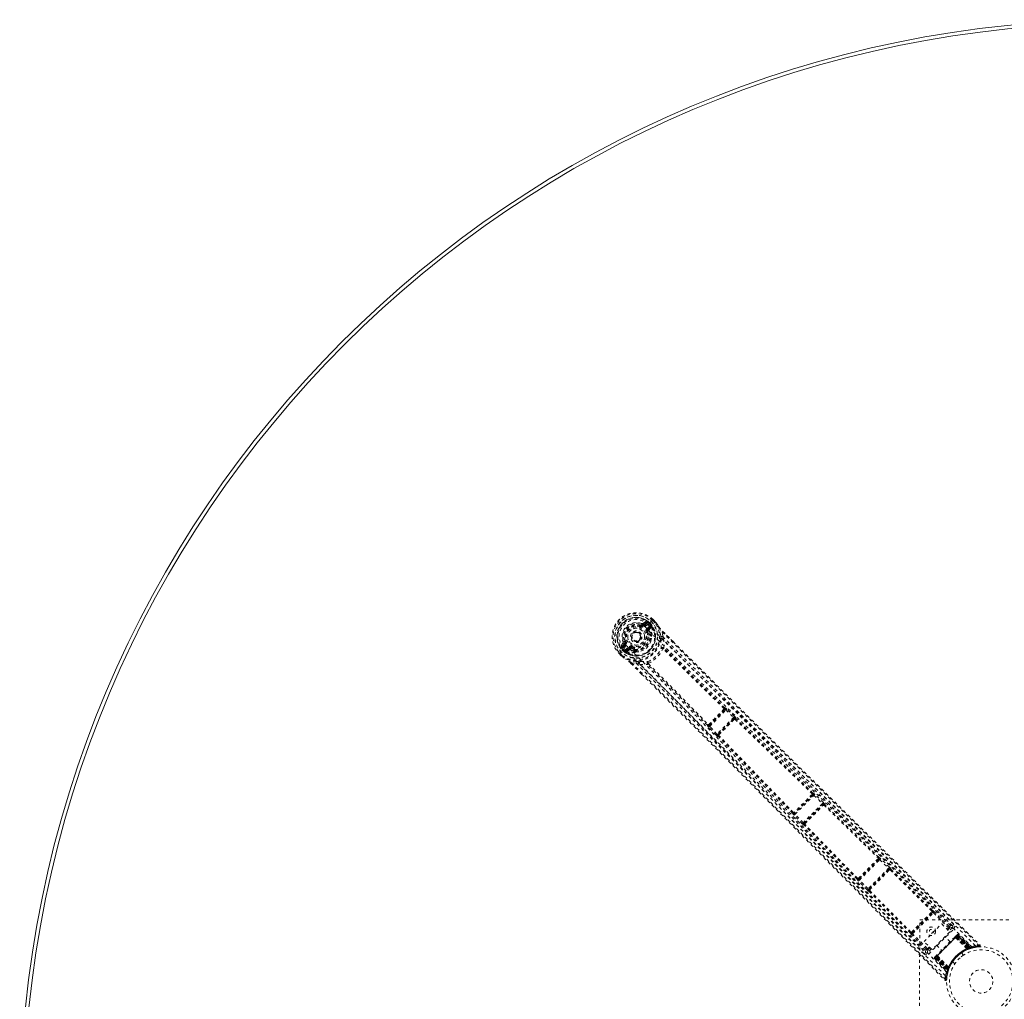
# Model space of a CAD drawing. Header units: inches. Extents: x 55.8 to 127.3, y 37.5 to 109.
# Tile 4 of 12: x 55.8 to 87.8, y 77.1 to 109. Entities that reach past the tile are written whole.
import ezdxf

# ---------------------------------------------------------------- set-up
doc = ezdxf.new("R2010")
doc.units = ezdxf.units.IN
doc.header["$MEASUREMENT"] = 0
doc.linetypes.add('SLD-Dashed', pattern=[0.075, 0.05, -0.025])
doc.linetypes.add('SLD-Solid', pattern=[0])

msp = doc.modelspace()

# ---------------------------------------------------------------- linework, layer by layer
at = {"color": 7, "linetype": 'SLD-Dashed', "lineweight": 0}
for p, q in [((75.929, 89.26), (75.938, 89.283)), ((76.104, 89.409), (76.003, 89.342)), ((76.011, 89.294), (76.108, 89.362)), ((76.011, 89.294), (76.026, 89.28)), ((76.108, 89.362), (76.026, 89.28)), ((76.129, 89.341), (76.047, 89.259)), ((76.276, 89.409), (76.171, 89.304)), ((76.203, 89.335), (76.207, 89.339)), ((76.257, 89.281), (76.203, 89.335)), ((76.257, 89.289), (76.207, 89.339)), ((76.228, 89.36), (76.279, 89.309)), ((76.279, 89.308), (76.257, 89.288)), ((76.257, 89.288), (76.267, 89.27)), ((76.257, 89.288), (76.273, 89.268)), ((76.267, 89.27), (76.257, 89.281)), ((76.278, 89.411), (76.276, 89.409)), ((76.294, 89.427), (76.278, 89.411)), ((76.279, 89.309), (76.279, 89.308)), ((76.332, 89.465), (76.294, 89.427)), ((76.396, 89.363), (76.314, 89.446)), ((76.334, 89.467), (76.332, 89.465)), ((76.417, 89.384), (76.334, 89.468)), ((76.334, 89.467), (76.417, 89.384)), ((76.42, 89.381), (76.417, 89.384)), ((75.891, 89.029), (75.898, 89.023)), ((75.898, 89.023), (75.908, 89.012)), ((76.133, 89.172), (76.225, 89.264)), ((76.162, 89.066), (76.135, 89.055)), ((76.154, 89.151), (76.246, 89.243)), ((76.172, 89.134), (76.154, 89.151)), ((76.246, 89.243), (76.172, 89.134)), ((76.213, 89.134), (76.28, 89.231)), ((76.249, 88.952), (76.228, 88.973)), ((76.268, 88.966), (76.248, 88.986)), ((76.28, 89.245), (76.279, 89.25)), ((76.28, 89.245), (76.28, 89.231)), ((76.28, 89.231), (76.28, 89.231)), ((76.28, 89.231), (76.28, 89.23)), ((76.649, 88.914), (76.636, 89.063)), ((76.656, 89.085), (76.986, 88.755)), ((75.358, 88.696), (75.29, 88.595)), ((75.337, 88.591), (75.405, 88.688)), ((75.42, 88.673), (75.337, 88.591)), ((75.441, 88.652), (75.358, 88.57)), ((75.417, 88.761), (75.362, 88.738)), ((75.405, 88.688), (75.42, 88.673)), ((75.417, 88.761), (75.439, 88.77)), ((76.283, 88.943), (76.287, 88.922)), ((76.686, 88.792), (76.649, 88.914)), ((75.235, 88.367), (75.232, 88.364)), ((75.232, 88.365), (75.316, 88.282)), ((75.232, 88.364), (75.316, 88.282)), ((75.273, 88.405), (75.235, 88.367)), ((75.254, 88.385), (75.336, 88.303)), ((75.289, 88.421), (75.273, 88.405)), ((75.291, 88.423), (75.289, 88.421)), ((75.396, 88.528), (75.291, 88.423)), ((75.391, 88.42), (75.34, 88.471)), ((75.364, 88.496), (75.36, 88.492)), ((75.36, 88.492), (75.411, 88.442)), ((75.419, 88.442), (75.364, 88.496)), ((75.392, 88.42), (75.391, 88.42)), ((75.411, 88.442), (75.392, 88.42)), ((75.412, 88.442), (75.429, 88.432)), ((75.429, 88.432), (75.419, 88.442)), ((75.436, 88.474), (75.527, 88.566)), ((75.45, 88.42), (75.454, 88.419)), ((75.469, 88.419), (75.454, 88.419)), ((75.457, 88.453), (75.548, 88.545)), ((75.566, 88.527), (75.457, 88.453)), ((75.469, 88.419), (75.566, 88.486)), ((75.566, 88.527), (75.548, 88.545)), ((75.645, 88.564), (75.634, 88.537)), ((75.734, 88.431), (75.713, 88.451)), ((75.727, 88.471), (75.748, 88.45)), ((75.778, 88.412), (75.757, 88.416)), ((76.665, 88.517), (76.665, 88.517)), ((76.69, 88.546), (76.69, 88.546)), ((75.316, 88.282), (75.319, 88.279)), ((75.615, 88.043), (75.963, 87.696)), ((75.637, 88.063), (75.786, 88.05)), ((75.786, 88.05), (75.908, 88.013)), ((76.154, 88.01), (76.154, 88.01)), ((76.183, 88.034), (76.183, 88.034)), ((78.673, 86.536), (78.165, 86.028)), ((78.177, 85.998), (78.704, 86.525)), ((78.672, 86.601), (78.668, 86.599)), ((78.669, 86.534), (78.673, 86.536)), ((78.704, 86.525), (78.953, 86.29)), ((78.734, 86.557), (78.713, 86.576)), ((78.984, 86.323), (78.734, 86.557)), ((78.953, 86.29), (78.412, 85.748)), ((78.439, 85.733), (78.969, 86.263)), ((78.969, 86.263), (78.963, 86.252)), ((79.025, 86.253), (79.031, 86.264)), ((78.103, 86.033), (78.101, 86.03)), ((78.145, 85.967), (78.126, 85.988)), ((78.379, 85.718), (78.145, 85.967)), ((78.165, 86.028), (78.167, 86.032)), ((78.412, 85.748), (78.177, 85.998)), ((78.449, 85.676), (78.438, 85.671)), ((78.45, 85.738), (78.439, 85.733)), ((81.535, 83.769), (80.935, 83.169)), ((80.95, 83.141), (81.563, 83.755)), ((81.534, 83.833), (81.532, 83.832)), ((81.532, 83.768), (81.535, 83.769)), ((81.563, 83.755), (81.838, 83.491)), ((81.594, 83.787), (81.573, 83.806)), ((81.869, 83.523), (81.594, 83.787)), ((81.838, 83.491), (81.213, 82.866)), ((81.239, 82.849), (81.855, 83.466)), ((81.855, 83.466), (81.853, 83.459)), ((81.87, 83.435), (81.869, 83.435)), ((81.916, 83.46), (81.918, 83.466)), ((80.872, 83.172), (80.871, 83.17)), ((80.917, 83.11), (80.898, 83.13)), ((81.181, 82.835), (80.917, 83.11)), ((80.935, 83.169), (80.936, 83.171)), ((81.213, 82.866), (80.95, 83.141)), ((81.246, 82.851), (81.239, 82.849)), ((81.239, 82.786), (81.245, 82.789)), ((81.27, 82.835), (81.27, 82.835)), ((83.676, 81.68), (83.027, 81.03)), ((83.042, 81.003), (83.703, 81.664)), ((83.675, 81.743), (83.673, 81.743)), ((83.673, 81.679), (83.676, 81.68)), ((83.703, 81.664), (83.988, 81.386)), ((83.734, 81.697), (83.714, 81.716)), ((84.02, 81.418), (83.734, 81.697)), ((83.988, 81.386), (83.321, 80.718)), ((83.347, 80.701), (84.005, 81.36)), ((84.005, 81.36), (84.003, 81.355)), ((84.021, 81.331), (84.021, 81.331)), ((84.042, 81.333), (85.396, 79.992)), ((84.066, 81.355), (84.068, 81.36)), ((85.42, 80.015), (84.066, 81.355)), ((82.964, 81.033), (82.963, 81.031)), ((83.01, 80.971), (82.991, 80.992)), ((83.289, 80.686), (83.01, 80.971)), ((83.027, 81.03), (83.028, 81.032)), ((83.321, 80.718), (83.042, 81.003)), ((83.346, 80.638), (83.351, 80.64)), ((83.351, 80.703), (83.347, 80.701)), ((84.693, 79.287), (83.351, 80.64)), ((84.715, 79.311), (83.374, 80.664)), ((83.376, 80.685), (83.376, 80.685)), ((85.421, 80.015), (85.42, 80.015)), ((84.756, 79.285), (85.422, 79.952)), ((84.771, 79.259), (85.449, 79.937)), ((84.996, 75.713), (85.001, 79.713)), ((85.001, 79.713), (89.001, 79.708)), ((85.421, 79.952), (85.422, 79.952)), ((85.449, 79.937), (85.927, 79.463)), ((85.959, 79.494), (85.48, 79.968)), ((85.141, 79.005), (85.715, 79.58)), ((85.296, 78.6), (86.107, 79.413)), ((85.715, 79.58), (85.978, 79.317)), ((85.89, 79.405), (85.927, 79.441)), ((85.911, 79.384), (85.948, 79.42)), ((85.959, 79.494), (85.927, 79.463)), ((86.065, 79.455), (85.952, 79.343)), ((86.063, 79.521), (86.062, 79.522)), ((86.069, 79.513), (86.063, 79.521)), ((84.693, 79.287), (84.692, 79.286)), ((85.214, 78.749), (84.739, 79.227)), ((84.756, 79.285), (84.756, 79.286)), ((85.246, 78.78), (84.771, 79.259)), ((85.978, 79.317), (85.404, 78.742)), ((85.511, 78.48), (86.228, 79.197)), ((86.219, 79.188), (85.521, 78.489)), ((85.534, 78.502), (86.206, 79.175)), ((85.987, 78.997), (85.823, 79.161)), ((86.192, 79.202), (86.154, 79.164)), ((86.166, 79.135), (86.164, 79.133)), ((86.536, 78.767), (86.164, 79.133)), ((86.166, 79.135), (86.54, 78.768)), ((86.234, 79.203), (86.186, 79.155)), ((86.186, 79.154), (86.186, 79.155)), ((86.186, 79.155), (86.59, 78.779)), ((86.589, 78.778), (86.186, 79.154)), ((86.206, 79.175), (86.59, 78.792)), ((86.206, 79.175), (86.206, 79.175)), ((86.213, 79.223), (86.213, 79.223)), ((86.217, 79.226), (86.214, 79.224)), ((86.219, 79.188), (86.609, 78.799)), ((86.228, 79.197), (86.621, 78.803)), ((86.623, 78.804), (86.229, 79.198)), ((86.666, 78.8), (86.231, 79.205)), ((86.234, 79.203), (86.663, 78.802)), ((86.256, 79.225), (86.247, 79.216)), ((86.247, 79.216), (86.684, 78.808)), ((86.256, 79.225), (86.7, 78.812)), ((85.404, 78.742), (85.141, 79.005)), ((85.378, 78.768), (85.253, 78.643)), ((85.267, 78.781), (85.316, 78.83)), ((85.288, 78.76), (85.337, 78.809)), ((85.547, 78.885), (85.712, 78.721)), ((86.536, 78.767), (86.54, 78.768)), ((86.553, 78.746), (86.557, 78.748)), ((86.59, 78.779), (86.589, 78.778)), ((86.59, 78.779), (86.663, 78.802)), ((86.599, 78.764), (86.6, 78.765)), ((86.609, 78.799), (86.619, 78.772)), ((86.619, 78.772), (86.621, 78.772)), ((86.621, 78.803), (86.631, 78.776)), ((86.621, 78.772), (86.692, 78.795)), ((86.623, 78.804), (86.633, 78.777)), ((86.684, 78.808), (86.7, 78.812)), ((86.705, 78.8), (86.72, 78.804)), ((86.712, 78.801), (86.727, 78.805)), ((85.187, 78.646), (85.188, 78.645)), ((85.188, 78.645), (85.195, 78.638)), ((85.493, 78.461), (85.483, 78.452)), ((85.483, 78.452), (85.897, 78.008)), ((85.493, 78.461), (85.901, 78.024)), ((85.502, 78.508), (85.521, 78.489)), ((85.505, 78.478), (85.909, 78.043)), ((85.553, 78.521), (85.506, 78.474)), ((85.506, 78.474), (85.907, 78.045)), ((85.545, 78.554), (85.507, 78.516)), ((85.906, 78.087), (85.511, 78.48)), ((85.511, 78.479), (85.905, 78.085)), ((85.521, 78.489), (85.91, 78.099)), ((85.917, 78.118), (85.534, 78.502)), ((85.553, 78.521), (85.554, 78.522)), ((85.93, 78.118), (85.553, 78.521)), ((85.554, 78.522), (85.93, 78.119)), ((85.575, 78.544), (85.574, 78.542)), ((85.94, 78.168), (85.574, 78.542)), ((85.575, 78.544), (85.941, 78.172)), ((86.425, 78.566), (86.357, 78.634)), ((86.364, 78.64), (86.38, 78.651)), ((85.932, 78.076), (85.905, 78.085)), ((85.933, 78.077), (85.906, 78.087)), ((85.907, 78.045), (85.93, 78.118)), ((85.914, 78.016), (85.936, 78.088)), ((85.93, 78.119), (85.93, 78.118)), ((85.936, 78.088), (85.937, 78.089)), ((85.938, 78.092), (85.937, 78.089)), ((85.94, 78.168), (85.941, 78.172)), ((85.944, 78.108), (85.944, 78.11)), ((85.961, 78.151), (85.963, 78.155)), ((86.074, 78.351), (86.143, 78.283)), ((85.821, 77.746), (85.843, 77.767)), ((85.873, 77.766), (85.887, 77.895)), ((85.889, 77.906), (85.917, 78.023)), ((85.897, 78.008), (85.901, 78.024)), ((85.904, 77.981), (85.908, 77.996))]:
    msp.add_line(p, q, dxfattribs=at)
at = {"color": 7, "linetype": 'SLD-Dashed', "lineweight": 0, "flags": 128}
for points in [[(75.462, 88.628), (75.41, 88.688), (75.373, 88.759), (75.351, 88.837), (75.347, 88.918), (75.358, 89), (75.386, 89.079), (75.427, 89.153), (75.481, 89.218), (75.546, 89.272), (75.619, 89.314), (75.698, 89.341), (75.78, 89.353), (75.862, 89.348), (75.94, 89.327), (76.011, 89.289), (76.071, 89.238)], [(76.047, 89.259), (76.043, 89.263), (76.039, 89.267), (76.035, 89.27), (76.032, 89.273), (76.029, 89.276), (76.027, 89.278), (76.026, 89.279), (76.026, 89.28)], [(76.129, 89.341), (76.125, 89.345), (76.121, 89.349), (76.118, 89.353), (76.114, 89.356), (76.112, 89.358), (76.11, 89.36), (76.109, 89.362), (76.108, 89.362)], [(76.147, 89.384), (76.142, 89.361), (76.129, 89.341)], [(86.812, 78.87), (85.329, 80.35), (83.839, 81.822), (82.343, 83.286), (80.841, 84.74), (79.896, 85.651), (78.953, 86.56), (78.015, 87.469), (77.086, 88.383), (76.171, 89.303)], [(76.207, 89.339), (76.209, 89.342), (76.214, 89.346), (76.22, 89.353), (76.228, 89.36)], [(76.225, 89.264), (76.239, 89.275), (76.257, 89.281)], [(76.257, 89.288), (76.257, 89.288), (76.257, 89.288)], [(76.314, 89.446), (76.318, 89.451), (76.323, 89.455), (76.326, 89.459), (76.33, 89.462), (76.332, 89.465), (76.334, 89.467), (76.335, 89.468), (76.334, 89.467)], [(76.417, 89.384), (76.417, 89.384), (76.416, 89.384), (76.414, 89.382), (76.412, 89.379), (76.408, 89.376), (76.404, 89.372), (76.4, 89.368), (76.396, 89.363)], [(76.42, 89.381), (76.419, 89.381), (76.417, 89.379), (76.415, 89.378), (76.412, 89.375), (76.408, 89.373), (76.404, 89.37), (76.4, 89.367), (76.396, 89.363)], [(76.417, 89.384), (76.474, 89.309), (76.515, 89.245)], [(76.522, 89.236), (76.479, 89.303), (76.42, 89.381)], [(75.918, 89.233), (75.92, 89.238), (75.922, 89.243), (75.924, 89.248), (75.926, 89.252), (75.927, 89.255), (75.928, 89.258), (75.929, 89.26), (75.929, 89.26)], [(76.071, 89.238), (77.109, 88.192), (78.166, 87.157), (79.233, 86.127), (80.305, 85.097), (81.377, 84.065), (82.715, 82.768), (84.048, 81.463), (85.374, 80.151), (86.695, 78.832)], [(76.107, 89.043), (76.113, 89.045), (76.118, 89.048), (76.122, 89.049), (76.127, 89.051), (76.13, 89.053), (76.133, 89.054), (76.134, 89.054), (76.135, 89.055)], [(76.133, 89.172), (76.137, 89.168), (76.141, 89.164), (76.145, 89.161), (76.148, 89.158), (76.151, 89.155), (76.153, 89.153), (76.154, 89.152), (76.154, 89.151)], [(76.198, 88.962), (76.185, 89.01), (76.162, 89.066)], [(76.21, 89.098), (76.207, 89.12), (76.213, 89.134)], [(76.248, 88.986), (76.234, 89.039), (76.21, 89.098)], [(76.246, 89.243), (76.245, 89.243), (76.244, 89.244), (76.242, 89.246), (76.239, 89.249), (76.236, 89.252), (76.232, 89.256), (76.229, 89.26), (76.225, 89.264)], [(76.522, 89.236), (76.519, 89.241), (76.515, 89.245)], [(76.591, 88.912), (76.575, 89.071), (76.522, 89.236)], [(76.636, 89.063), (76.641, 89.068), (76.645, 89.072), (76.649, 89.076), (76.652, 89.079), (76.654, 89.082), (76.656, 89.084), (76.656, 89.085), (76.656, 89.085)], [(76.636, 89.063), (77.235, 88.461), (77.864, 87.832), (78.522, 87.176), (79.207, 86.495), (79.769, 85.938), (80.217, 85.494), (80.696, 85.021), (81.206, 84.517), (81.346, 84.379), (81.488, 84.239), (81.632, 84.096), (81.778, 83.953), (81.862, 83.87), (82.039, 83.695), (82.233, 83.504), (82.542, 83.2), (82.885, 82.861), (83.262, 82.49), (83.674, 82.084), (83.95, 81.813), (84.239, 81.527), (84.558, 81.214), (84.874, 80.903), (85.17, 80.611), (85.519, 80.267), (85.836, 79.955), (86.121, 79.674), (86.374, 79.425), (86.595, 79.207), (86.784, 79.021), (86.941, 78.866)], [(76.984, 88.753), (76.854, 88.883), (76.655, 89.083)], [(75.441, 88.652), (75.437, 88.656), (75.433, 88.66), (75.429, 88.664), (75.426, 88.667), (75.423, 88.669), (75.421, 88.671), (75.42, 88.673), (75.42, 88.673)], [(75.467, 88.781), (75.461, 88.779), (75.456, 88.777), (75.452, 88.775), (75.447, 88.773), (75.444, 88.772), (75.441, 88.771), (75.44, 88.77), (75.439, 88.77)], [(76.26, 88.767), (76.277, 88.824), (76.287, 88.922)], [(76.586, 88.761), (76.585, 88.77), (76.586, 88.783)], [(86.107, 79.562), (85.659, 80.003), (85.188, 80.467), (84.996, 80.656), (84.848, 80.801), (84.712, 80.936), (84.553, 81.092), (84.369, 81.274), (84.161, 81.478), (83.931, 81.705), (83.682, 81.95), (83.45, 82.178), (83.236, 82.389), (83.041, 82.581), (82.635, 82.981), (82.167, 83.442), (81.699, 83.903), (81.259, 84.337), (80.774, 84.815), (79.955, 85.624), (79.128, 86.443), (78.289, 87.276), (77.466, 88.096), (76.649, 88.914)], [(86.065, 79.519), (83.715, 81.833), (81.366, 84.147), (79.021, 86.465), (76.686, 88.792)], [(76.69, 88.546), (76.696, 88.67), (76.686, 88.792)], [(76.986, 88.755), (79.22, 86.524), (81.797, 83.976), (84.379, 81.431), (86.962, 78.888)], [(75.232, 88.364), (75.232, 88.364), (75.233, 88.365), (75.235, 88.367), (75.237, 88.369), (75.241, 88.372), (75.245, 88.376), (75.249, 88.381), (75.254, 88.385)], [(75.358, 88.57), (75.339, 88.556), (75.316, 88.552)], [(75.337, 88.591), (75.338, 88.59), (75.339, 88.589), (75.341, 88.587), (75.344, 88.584), (75.347, 88.581), (75.35, 88.578), (75.354, 88.574), (75.358, 88.57)], [(85.839, 77.896), (84.358, 79.378), (82.884, 80.867), (81.419, 82.362), (79.963, 83.862), (79.052, 84.806), (78.143, 85.748), (77.232, 86.685), (76.318, 87.614), (75.396, 88.528)], [(75.412, 88.442), (75.411, 88.442), (75.411, 88.442)], [(75.419, 88.442), (75.425, 88.459), (75.436, 88.474)], [(75.436, 88.474), (75.44, 88.47), (75.444, 88.466), (75.447, 88.463), (75.45, 88.46), (75.453, 88.457), (75.455, 88.455), (75.456, 88.454), (75.457, 88.453)], [(85.877, 78.013), (84.557, 79.333), (83.244, 80.658), (81.938, 81.989), (80.64, 83.326), (79.606, 84.398), (78.575, 85.469), (77.544, 86.535), (76.508, 87.591), (75.462, 88.628)], [(75.527, 88.566), (75.531, 88.562), (75.535, 88.558), (75.539, 88.554), (75.542, 88.551), (75.544, 88.548), (75.546, 88.546), (75.548, 88.545), (75.548, 88.545)], [(75.601, 88.489), (75.58, 88.492), (75.566, 88.486)], [(75.713, 88.451), (75.661, 88.465), (75.601, 88.489)], [(75.656, 88.592), (75.654, 88.587), (75.652, 88.581), (75.65, 88.577), (75.648, 88.573), (75.647, 88.569), (75.646, 88.567), (75.645, 88.565), (75.645, 88.564)], [(75.778, 88.412), (75.876, 88.422), (75.933, 88.439)], [(76.69, 88.546), (76.681, 88.552), (76.672, 88.555), (76.663, 88.555), (76.655, 88.552), (76.65, 88.545), (76.647, 88.537), (76.647, 88.527), (76.651, 88.517)], [(76.665, 88.517), (76.664, 88.518), (76.662, 88.519), (76.658, 88.519), (76.651, 88.517)], [(78.64, 86.576), (77.647, 87.544), (76.665, 88.517)], [(78.668, 86.599), (77.675, 87.566), (76.694, 88.538)], [(75.336, 88.303), (75.332, 88.299), (75.328, 88.294), (75.324, 88.29), (75.32, 88.287), (75.318, 88.284), (75.316, 88.283), (75.315, 88.282), (75.316, 88.282)], [(75.316, 88.282), (75.391, 88.225), (75.455, 88.184)], [(75.319, 88.279), (75.319, 88.28), (75.32, 88.282), (75.322, 88.284), (75.324, 88.287), (75.327, 88.291), (75.33, 88.295), (75.333, 88.299), (75.336, 88.303)], [(75.319, 88.279), (75.389, 88.226), (75.463, 88.177)], [(75.455, 88.184), (75.459, 88.18), (75.463, 88.177)], [(75.788, 88.108), (75.63, 88.124), (75.463, 88.177)], [(75.615, 88.043), (75.615, 88.043), (75.616, 88.043), (75.618, 88.045), (75.621, 88.047), (75.624, 88.05), (75.628, 88.054), (75.632, 88.058), (75.637, 88.063)], [(75.617, 88.044), (75.816, 87.846), (75.965, 87.698)], [(75.637, 88.063), (76.13, 87.574), (76.645, 87.06), (77.183, 86.522), (77.744, 85.959), (78.297, 85.404), (78.769, 84.929), (79.215, 84.479), (79.689, 84.001), (80.191, 83.493), (80.329, 83.354), (80.468, 83.213), (80.609, 83.07), (80.752, 82.926), (80.833, 82.844), (81.006, 82.669), (81.195, 82.478), (81.498, 82.171), (81.836, 81.828), (82.208, 81.45), (82.616, 81.037), (82.89, 80.759), (83.178, 80.468), (83.463, 80.179), (83.731, 79.907), (83.989, 79.646), (84.425, 79.204), (84.828, 78.796), (85.199, 78.42), (85.537, 78.077), (85.843, 77.767)], [(75.786, 88.05), (76.656, 87.183), (77.525, 86.312), (78.402, 85.429), (79.29, 84.534), (80.143, 83.671), (80.996, 82.807), (81.118, 82.684), (81.243, 82.558), (81.371, 82.428), (81.502, 82.295), (81.637, 82.158), (81.725, 82.069), (81.876, 81.916), (82.046, 81.743), (82.236, 81.551), (82.46, 81.324), (82.706, 81.074), (82.975, 80.802), (83.226, 80.547), (83.45, 80.321), (83.634, 80.134), (83.795, 79.971), (83.932, 79.832), (83.995, 79.768), (84.089, 79.672), (84.183, 79.577), (84.275, 79.484), (84.367, 79.391), (84.766, 78.987), (85.146, 78.601)], [(75.908, 88.013), (76.03, 88.003), (76.154, 88.01)], [(75.908, 88.013), (78.237, 85.681), (80.557, 83.338), (82.873, 80.991), (85.189, 78.643)], [(75.917, 88.114), (75.93, 88.114), (75.939, 88.114)], [(76.183, 88.049), (76.173, 88.052), (76.163, 88.052), (76.155, 88.05), (76.148, 88.044), (76.145, 88.037), (76.145, 88.028), (76.148, 88.019), (76.154, 88.01)], [(78.103, 86.033), (77.135, 87.025), (76.162, 88.005)], [(76.183, 88.049), (76.181, 88.041), (76.181, 88.037), (76.182, 88.036), (76.183, 88.034)], [(76.183, 88.034), (77.157, 87.053), (78.125, 86.061)], [(75.963, 87.696), (78.178, 85.481), (80.729, 82.906), (83.275, 80.327), (85.821, 77.746)], [(78.669, 86.534), (78.676, 86.543), (78.679, 86.552), (78.679, 86.562), (78.676, 86.57), (78.669, 86.576), (78.661, 86.579), (78.651, 86.579), (78.64, 86.576)], [(78.704, 86.525), (78.699, 86.528), (78.694, 86.531), (78.685, 86.536), (78.678, 86.538), (78.674, 86.537), (78.673, 86.536), (78.673, 86.536)], [(78.704, 86.525), (78.709, 86.53), (78.714, 86.536), (78.719, 86.541), (78.724, 86.546), (78.728, 86.55), (78.731, 86.553), (78.733, 86.556), (78.734, 86.557)], [(78.953, 86.29), (78.959, 86.296), (78.964, 86.302), (78.969, 86.307), (78.973, 86.312), (78.977, 86.316), (78.98, 86.319), (78.982, 86.321), (78.984, 86.323)], [(78.969, 86.263), (78.969, 86.268), (78.967, 86.274), (78.964, 86.278), (78.961, 86.282), (78.957, 86.286), (78.953, 86.29)], [(78.998, 86.23), (79, 86.239), (79, 86.247), (78.998, 86.254), (78.993, 86.259), (78.986, 86.262), (78.979, 86.261), (78.971, 86.258), (78.963, 86.252)], [(78.998, 86.23), (80.251, 85.022), (81.506, 83.81)], [(81.532, 83.832), (80.278, 85.044), (79.025, 86.253)], [(78.125, 86.061), (78.123, 86.051), (78.123, 86.041), (78.126, 86.032), (78.132, 86.025), (78.14, 86.022), (78.149, 86.022), (78.159, 86.026), (78.167, 86.032)], [(78.145, 85.967), (78.146, 85.968), (78.149, 85.971), (78.152, 85.974), (78.156, 85.978), (78.161, 85.982), (78.166, 85.987), (78.171, 85.992), (78.177, 85.998)], [(78.165, 86.028), (78.165, 86.028), (78.165, 86.028), (78.165, 86.028), (78.165, 86.026), (78.164, 86.023), (78.166, 86.016), (78.17, 86.007), (78.174, 86.002), (78.177, 85.998)], [(78.379, 85.718), (78.381, 85.719), (78.383, 85.721), (78.386, 85.724), (78.39, 85.728), (78.395, 85.733), (78.4, 85.738), (78.406, 85.743), (78.412, 85.748)], [(78.412, 85.748), (78.416, 85.744), (78.42, 85.741), (78.424, 85.737), (78.428, 85.735), (78.434, 85.732), (78.439, 85.733)], [(78.45, 85.738), (78.444, 85.731), (78.441, 85.723), (78.441, 85.715), (78.443, 85.709), (78.448, 85.704), (78.455, 85.701), (78.463, 85.701), (78.472, 85.704)], [(80.872, 83.172), (79.659, 84.425), (78.449, 85.676)], [(80.895, 83.198), (79.682, 84.451), (78.472, 85.703)], [(81.532, 83.768), (81.539, 83.776), (81.542, 83.786), (81.543, 83.795), (81.54, 83.803), (81.534, 83.809), (81.526, 83.812), (81.516, 83.812), (81.506, 83.81)], [(81.563, 83.755), (81.554, 83.762), (81.546, 83.767), (81.539, 83.769), (81.535, 83.769), (81.535, 83.769)], [(81.563, 83.755), (81.574, 83.766), (81.584, 83.776), (81.591, 83.784), (81.594, 83.787)], [(81.838, 83.491), (81.844, 83.497), (81.85, 83.503), (81.855, 83.508), (81.859, 83.513), (81.863, 83.517), (81.866, 83.52), (81.868, 83.522), (81.869, 83.523)], [(81.89, 83.437), (81.893, 83.446), (81.892, 83.455), (81.889, 83.462), (81.884, 83.467), (81.877, 83.469), (81.869, 83.468), (81.861, 83.465), (81.853, 83.459)], [(81.89, 83.437), (82.77, 82.58), (83.648, 81.72)], [(83.673, 81.743), (82.795, 82.603), (81.916, 83.46)], [(80.895, 83.198), (80.892, 83.188), (80.892, 83.178), (80.896, 83.17), (80.902, 83.164), (80.91, 83.161), (80.919, 83.161), (80.928, 83.165), (80.936, 83.171)], [(80.917, 83.11), (80.919, 83.111), (80.921, 83.113), (80.924, 83.116), (80.928, 83.12), (80.933, 83.125), (80.938, 83.13), (80.944, 83.135), (80.95, 83.141)], [(81.181, 82.835), (81.182, 82.836), (81.185, 82.838), (81.188, 82.841), (81.192, 82.845), (81.197, 82.849), (81.202, 82.854), (81.208, 82.86), (81.213, 82.866)], [(81.246, 82.851), (81.24, 82.844), (81.236, 82.835), (81.236, 82.827), (81.238, 82.82), (81.243, 82.815), (81.25, 82.812), (81.259, 82.812), (81.268, 82.814)], [(82.964, 81.033), (82.103, 81.91), (81.245, 82.789)], [(82.986, 81.057), (82.125, 81.935), (81.268, 82.814)], [(83.673, 81.679), (83.68, 81.687), (83.683, 81.696), (83.684, 81.705), (83.681, 81.713), (83.675, 81.719), (83.668, 81.722), (83.658, 81.722), (83.648, 81.72)], [(83.703, 81.664), (83.714, 81.676), (83.724, 81.686), (83.731, 81.693), (83.734, 81.697)], [(83.988, 81.386), (83.994, 81.392), (84, 81.398), (84.005, 81.403), (84.009, 81.408), (84.013, 81.412), (84.016, 81.415), (84.019, 81.417), (84.02, 81.418)], [(84.042, 81.333), (84.044, 81.342), (84.043, 81.351), (84.04, 81.358), (84.035, 81.363), (84.028, 81.365), (84.019, 81.365), (84.011, 81.361), (84.003, 81.355)], [(82.986, 81.057), (82.984, 81.047), (82.984, 81.038), (82.988, 81.03), (82.994, 81.025), (83.001, 81.022), (83.01, 81.022), (83.019, 81.026), (83.028, 81.032)], [(83.01, 80.971), (83.011, 80.973), (83.013, 80.975), (83.016, 80.978), (83.02, 80.982), (83.025, 80.986), (83.03, 80.991), (83.036, 80.997), (83.042, 81.003)], [(83.289, 80.686), (83.29, 80.687), (83.292, 80.689), (83.295, 80.693), (83.299, 80.696), (83.304, 80.701), (83.309, 80.706), (83.315, 80.712), (83.321, 80.718)], [(83.351, 80.703), (83.345, 80.695), (83.342, 80.687), (83.341, 80.678), (83.344, 80.671), (83.349, 80.666), (83.356, 80.662), (83.364, 80.662), (83.374, 80.664)], [(84.738, 79.313), (84.901, 79.476), (85.066, 79.641), (85.231, 79.807), (85.394, 79.97)], [(84.765, 79.297), (84.844, 79.375), (84.923, 79.455), (85.003, 79.535), (85.083, 79.615), (85.173, 79.705), (85.263, 79.795), (85.34, 79.872), (85.411, 79.943)], [(85.421, 79.952), (85.427, 79.96), (85.43, 79.969), (85.431, 79.978), (85.428, 79.985), (85.423, 79.991), (85.415, 79.994), (85.406, 79.995), (85.396, 79.992)], [(85.449, 79.937), (85.454, 79.942), (85.46, 79.948), (85.465, 79.953), (85.47, 79.958), (85.474, 79.962), (85.477, 79.965), (85.479, 79.967), (85.48, 79.968)], [(85.959, 79.431), (85.966, 79.44), (85.969, 79.449), (85.969, 79.458), (85.965, 79.465), (85.957, 79.47), (85.948, 79.471), (85.937, 79.468), (85.927, 79.463)], [(85.927, 79.441), (85.935, 79.434), (85.942, 79.427), (85.946, 79.422), (85.948, 79.42)], [(86.065, 79.519), (86.028, 79.523), (85.959, 79.494)], [(85.959, 79.431), (86.028, 79.459), (86.065, 79.455)], [(86.107, 79.413), (86.091, 79.429), (86.078, 79.442), (86.069, 79.452), (86.065, 79.455)], [(84.715, 79.311), (84.713, 79.301), (84.714, 79.292), (84.717, 79.285), (84.723, 79.279), (84.73, 79.277), (84.739, 79.277), (84.748, 79.28), (84.756, 79.286)], [(84.739, 79.227), (84.741, 79.228), (84.743, 79.231), (84.746, 79.234), (84.75, 79.238), (84.754, 79.242), (84.76, 79.247), (84.765, 79.253), (84.771, 79.259)], [(86.139, 79.148), (85.995, 79.005), (85.849, 78.859), (85.704, 78.713), (85.56, 78.569)], [(86.164, 79.133), (86.018, 78.987), (85.87, 78.838), (85.721, 78.69), (85.575, 78.544)], [(86.144, 79.154), (86.143, 79.153), (86.142, 79.152), (86.141, 79.151), (86.139, 79.149)], [(86.139, 79.149), (86.141, 79.15), (86.143, 79.15), (86.146, 79.149), (86.149, 79.147), (86.153, 79.145), (86.157, 79.142), (86.162, 79.139), (86.166, 79.135)], [(86.186, 79.154), (86.183, 79.152), (86.179, 79.148), (86.173, 79.142), (86.166, 79.135)], [(86.205, 79.215), (86.204, 79.214), (86.203, 79.213), (86.201, 79.211), (86.198, 79.208)], [(86.206, 79.175), (86.212, 79.18), (86.217, 79.186), (86.222, 79.191), (86.226, 79.195), (86.23, 79.199), (86.232, 79.201), (86.234, 79.202), (86.234, 79.203)], [(86.247, 79.216), (86.244, 79.213), (86.238, 79.207), (86.229, 79.198), (86.219, 79.188)], [(86.229, 79.197), (86.239, 79.208), (86.248, 79.217), (86.254, 79.223), (86.256, 79.225)], [(85.214, 78.749), (85.185, 78.68), (85.189, 78.647)], [(85.214, 78.749), (85.215, 78.75), (85.217, 78.752), (85.22, 78.755), (85.224, 78.759), (85.229, 78.764), (85.234, 78.769), (85.24, 78.774), (85.246, 78.78)], [(85.246, 78.78), (85.24, 78.77), (85.237, 78.76), (85.238, 78.75), (85.243, 78.743), (85.25, 78.739), (85.259, 78.738), (85.269, 78.742), (85.278, 78.748)], [(85.253, 78.643), (85.249, 78.679), (85.278, 78.748)], [(85.267, 78.781), (85.275, 78.773), (85.282, 78.766), (85.286, 78.761), (85.288, 78.76)], [(86.557, 78.748), (86.556, 78.748), (86.554, 78.748), (86.552, 78.75), (86.55, 78.752), (86.547, 78.756), (86.545, 78.759), (86.542, 78.764), (86.54, 78.768)], [(86.561, 78.748), (86.738, 78.807), (86.943, 78.836)], [(86.632, 78.779), (86.641, 78.78), (86.65, 78.782)], [(86.687, 78.794), (86.692, 78.798), (86.693, 78.804), (86.692, 78.812)], [(86.962, 78.888), (86.961, 78.888), (86.96, 78.886), (86.956, 78.881), (86.949, 78.875), (86.945, 78.871), (86.941, 78.866)], [(86.942, 78.839), (86.95, 78.842), (86.957, 78.846), (86.963, 78.851), (86.968, 78.858), (86.97, 78.865), (86.97, 78.872), (86.968, 78.88), (86.964, 78.886)], [(85.253, 78.643), (85.254, 78.642), (85.257, 78.639), (85.261, 78.635), (85.266, 78.63), (85.272, 78.623), (85.28, 78.616), (85.287, 78.608), (85.296, 78.6)], [(85.483, 78.452), (85.485, 78.454), (85.491, 78.46), (85.5, 78.469), (85.511, 78.479)], [(85.521, 78.489), (85.51, 78.479), (85.501, 78.47), (85.495, 78.464), (85.493, 78.461)], [(85.5, 78.51), (85.498, 78.507), (85.496, 78.505), (85.494, 78.503), (85.494, 78.503)], [(85.501, 78.481), (85.502, 78.479), (85.506, 78.474)], [(85.506, 78.474), (85.506, 78.474), (85.507, 78.476), (85.51, 78.478), (85.513, 78.482), (85.518, 78.486), (85.523, 78.491), (85.528, 78.496), (85.534, 78.502)], [(85.574, 78.542), (85.566, 78.535), (85.56, 78.529), (85.556, 78.524), (85.554, 78.522)], [(85.56, 78.569), (85.558, 78.567), (85.556, 78.565), (85.555, 78.564), (85.555, 78.564)], [(85.574, 78.542), (85.57, 78.546), (85.566, 78.55), (85.563, 78.555), (85.561, 78.558), (85.56, 78.562), (85.559, 78.565), (85.559, 78.567), (85.56, 78.569)], [(85.961, 78.151), (85.961, 78.152), (85.96, 78.154), (85.959, 78.156), (85.956, 78.158), (85.953, 78.161), (85.949, 78.163), (85.945, 78.166), (85.94, 78.168)], [(86.052, 78.32), (86.063, 78.34), (86.065, 78.341)], [(85.926, 78.058), (85.929, 78.068), (85.93, 78.076)]]:
    msp.add_lwpolyline(points, dxfattribs=at)
at = {"color": 7, "linetype": 'SLD-Solid', "lineweight": 15}
for radius in [35.75, 35.632]:
    msp.add_circle((91.501, 73.212), radius, dxfattribs=at)
at = {"color": 7, "linetype": 'SLD-Dashed', "lineweight": 0}
for centre, radius in [((75.787, 88.912), 0.7), ((75.787, 88.912), 0.69), ((75.787, 88.912), 0.623), ((75.787, 88.912), 0.32), ((75.787, 88.912), 0.275), ((75.787, 88.912), 0.188), ((75.787, 88.912), 0.156), ((75.787, 88.912), 0.142), ((75.787, 88.912), 0.139), ((75.787, 88.912), 0.138), ((85.376, 79.337), 0.141), ((85.376, 79.337), 0.0625), ((86.999, 77.71), 1.125), ((86.999, 77.71), 1.03), ((86.999, 77.71), 0.38)]:
    msp.add_circle(centre, radius, dxfattribs=at)
at = {"color": 7, "linetype": 'SLD-Solid', "lineweight": 15}
msp.add_arc((91.501, 73.212), 35.632, 0, 180, dxfattribs=at)
at = {"color": 7, "linetype": 'SLD-Dashed', "lineweight": 0}
for centre, radius, start, end in [((75.787, 88.912), 0.78, 45.3943, 224.6567), ((75.787, 88.912), 0.78, 45.0255, 224.6648), ((75.787, 88.912), 0.75, 45.3905, 224.6604), ((75.787, 88.912), 0.629, 45.4773, 224.5737), ((75.787, 88.912), 0.599, 45.4772, 224.5737), ((75.781, 88.919), 0.548, 44.6167, 225.4342), ((75.787, 88.912), 0.787, 233.5072, 36.5437), ((75.787, 88.912), 0.459, 67.7994, 202.2515), ((75.787, 88.912), 0.758, 233.5071, 36.5437), ((75.787, 88.912), 0.4, 67.7994, 202.2515), ((75.787, 88.912), 0.632, 231.2509, 38.8001), ((75.787, 88.912), 0.376, 67.7994, 202.2515), ((75.963, 89.343), 0.089, 247.7994, 315.0255), ((76.994, 88.884), 1.128, 156.2935, 159.3072), ((75.965, 89.349), 0.0714, 247.9047, 310.2625), ((75.978, 89.38), 0.0454, 247.4816, 303.7452), ((75.989, 89.315), 0.0301, 316.4808, 62.6451), ((76.279, 89.029), 0.295, 111.6646, 135.0814), ((76.088, 89.384), 0.0299, 313.0763, 57.1318), ((76.022, 89.22), 0.206, 52.6848, 66.6831), ((75.787, 88.912), 0.593, 45.4751, 52.6346), ((75.787, 88.912), 0.602, 231.4526, 34.4183), ((75.787, 88.912), 0.346, 67.7994, 202.2515), ((75.787, 88.912), 0.275, 0.0254, 180.0254), ((75.787, 88.912), 0.376, 247.7994, 22.2515), ((75.787, 88.912), 0.346, 247.7995, 22.2513), ((75.779, 88.92), 0.452, 263.3386, 6.7128), ((75.791, 88.908), 0.41, 262.595, 7.4562), ((75.963, 89.343), 0.119, 247.7989, 315.0255), ((76.217, 89.088), 0.119, 135.0254, 202.2522), ((76.217, 89.088), 0.089, 135.0255, 202.2515), ((76.222, 89.092), 0.0651, 139.9566, 203.6994), ((76.192, 89.073), 0.031, 55.0707, 193.2225), ((76.193, 89.112), 0.0299, 45.9598, 133.9238), ((76.228, 88.963), 0.0305, 50.7336, 182.3695), ((76.226, 88.932), 0.0406, 86.8081, 133.8117), ((76.271, 88.933), 0.0583, 113.3459, 136.8173), ((76.268, 89.221), 0.0305, 67.7398, 136.0064), ((76.292, 88.912), 0.0585, 113.4189, 136.824), ((76.181, 89.205), 0.108, 24.3821, 37.1081), ((75.858, 89.117), 0.437, 339.7379, 15.0685), ((76.24, 88.932), 0.044, 14.5734, 50.1904), ((75.823, 89.073), 0.489, 341.959, 20.6434), ((77.493, 89.961), 1.211, 216.1898, 226.3102), ((79.717, 91.217), 3.76, 211.798, 214.964), ((75.32, 88.721), 0.0455, 326.4042, 22.4696), ((75.384, 88.71), 0.0301, 207.37, 313.6062), ((75.351, 88.734), 0.0714, 319.7705, 22.1633), ((75.357, 88.736), 0.089, 315.0255, 22.2515), ((75.357, 88.736), 0.119, 315.0265, 22.2511), ((75.787, 88.912), 0.275, 180.0255, 0.0253), ((75.762, 88.937), 0.496, 271.0211, 359.0298), ((75.787, 88.912), 0.156, 290.1114, 335.1369), ((75.801, 88.898), 0.477, 285.9993, 344.0326), ((76.226, 88.93), 0.0322, 358.2452, 43.7655), ((76.263, 88.887), 0.0423, 55.7213, 97.5739), ((74.388, 88.935), 2.203, 356.0342, 359.4105), ((76.645, 88.748), 0.0608, 47.295, 166.9536), ((75.714, 88.608), 0.885, 354.8711, 10.0052), ((76.639, 88.077), 0.837, 89.2973, 93.3017), ((75.315, 88.611), 0.0299, 212.9148, 316.9802), ((75.479, 88.677), 0.206, 203.3664, 217.3677), ((75.787, 88.912), 0.593, 217.4163, 224.5759), ((74.785, 89.055), 0.805, 313.5201, 315.6298), ((75.659, 88.427), 0.281, 134.384, 158.9715), ((75.478, 88.491), 0.0768, 230.3627, 248.2504), ((75.478, 88.431), 0.0305, 134.0444, 202.3095), ((75.626, 88.879), 0.491, 249.4888, 287.9977), ((75.582, 88.84), 0.436, 254.9456, 290.3367), ((75.611, 88.482), 0.119, 67.799, 135.0257), ((75.611, 88.482), 0.089, 67.7994, 135.0255), ((75.587, 88.506), 0.0299, 136.0562, 224.1604), ((75.608, 88.477), 0.0651, 66.3524, 130.0943), ((75.627, 88.507), 0.031, 76.8366, 214.9732), ((75.836, 88.956), 0.466, 244.2498, 257.847), ((75.737, 88.471), 0.0305, 87.681, 219.3186), ((75.767, 88.428), 0.0583, 133.2241, 156.7148), ((75.767, 88.473), 0.0406, 136.2399, 183.2429), ((75.788, 88.408), 0.0585, 133.2202, 156.6389), ((75.768, 88.459), 0.044, 219.87, 255.5687), ((75.77, 88.474), 0.0322, 226.2721, 271.8145), ((75.812, 88.436), 0.0414, 172.0013, 214.8082), ((75.826, 88.873), 0.843, 294.1701, 335.8856), ((75.775, 88.923), 0.965, 294.957, 335.1133), ((76.65, 88.5), 0.0608, 48.4709, 152.2414), ((76.608, 88.447), 0.0829, 58.6912, 98.2824), ((76.733, 88.455), 0.0911, 114.6891, 137.4057), ((76.703, 88.549), 0.0139, 192.441, 229.7973), ((75.336, 88.303), 0.03, 225.3851, 230.4529), ((74.74, 87.205), 1.212, 43.7423, 53.8575), ((73.485, 84.98), 3.761, 55.0873, 58.2525), ((76.625, 88.061), 0.838, 176.753, 180.7491), ((75.763, 90.309), 2.2, 270.6384, 274.0186), ((75.952, 88.054), 0.0608, 103.0746, 222.7799), ((76.091, 88.985), 0.885, 260.0429, 275.185), ((76.2, 88.05), 0.0608, 117.809, 221.5801), ((76.152, 87.997), 0.0129, 38.7626, 79.1001), ((76.245, 87.967), 0.0911, 132.6471, 155.3577), ((76.253, 88.092), 0.0829, 171.7721, 211.3543), ((102.194, 62.528), 33.646, 134.4377, 135.6132), ((102.297, 62.426), 33.756, 134.4493, 135.6016), ((78.62, 86.566), 0.0225, 321.3502, 27.8337), ((78.605, 86.507), 0.0557, 17.613, 53.1601), ((78.719, 86.507), 0.106, 119.175, 138.6037), ((78.735, 86.448), 0.108, 127.1289, 135.4998), ((78.637, 86.566), 0.0451, 315.9094, 46.6829), ((78.641, 86.568), 0.0451, 315.8954, 46.6513), ((78.651, 86.519), 0.0844, 42.2922, 75.616), ((55.122, 109.559), 33.342, 314.4225, 315.6284), ((53.454, 111.225), 35.726, 314.4534, 315.5977), ((78.907, 86.293), 0.0694, 313.7995, 323.8804), ((78.946, 86.202), 0.0416, 38.365, 76.612), ((78.995, 86.22), 0.0451, 47.12, 134.2506), ((79, 86.231), 0.0451, 47.0302, 134.2805), ((78.99, 86.214), 0.018, 62.5856, 129.6705), ((78.893, 86.201), 0.152, 24.6369, 53.2798), ((79.081, 86.157), 0.111, 120.0903, 138.496), ((78.134, 86.061), 0.0451, 223.4021, 314.1538), ((78.183, 86.051), 0.0844, 194.4348, 227.7589), ((78.195, 85.982), 0.106, 131.4467, 150.8765), ((78.136, 86.064), 0.0451, 223.3695, 314.1429), ((78.136, 86.08), 0.0218, 240.981, 309.995), ((78.195, 86.097), 0.0557, 216.8941, 252.4266), ((78.247, 85.973), 0.0988, 134.1584, 143.3067), ((78.501, 85.809), 0.152, 216.7695, 245.4168), ((78.471, 85.701), 0.0451, 135.7667, 223.0241), ((78.482, 85.707), 0.0451, 135.8015, 222.9295), ((78.545, 85.621), 0.111, 131.557, 149.9592), ((78.409, 85.794), 0.0694, 306.1672, 316.2574), ((78.5, 85.756), 0.0416, 193.4463, 231.6834), ((78.489, 85.712), 0.0187, 141.6717, 206.1502), ((105.274, 59.451), 34.018, 134.3275, 135.7233), ((105.052, 59.674), 33.671, 134.332, 135.7189), ((81.487, 83.8), 0.0215, 321.4605, 28.0297), ((81.477, 83.749), 0.046, 12.1146, 53.912), ((81.617, 83.709), 0.15, 124.8508, 137.9), ((81.58, 83.703), 0.0805, 125.9123, 136.0939), ((81.5, 83.8), 0.0451, 315.5954, 46.0865), ((81.503, 83.801), 0.0451, 315.587, 46.0761), ((81.494, 83.733), 0.108, 42.4648, 68.0909), ((81.746, 83.37), 0.197, 29.2859, 51.3053), ((80.905, 83.216), 0.0208, 240.7474, 309.8558), ((80.955, 83.227), 0.046, 216.1372, 257.9407), ((57.916, 106.767), 33.411, 314.3098, 315.741), ((56.621, 108.061), 35.27, 314.3363, 315.7146), ((81.82, 83.461), 0.0358, 8.0563, 58.6948), ((81.801, 83.496), 0.0632, 313.5311, 324.6993), ((81.839, 83.411), 0.0389, 37.2901, 80.8251), ((81.884, 83.427), 0.0451, 46.4881, 134.4875), ((81.887, 83.433), 0.0451, 46.4617, 134.5135), ((81.882, 83.42), 0.0188, 62.2937, 129.6814), ((82.011, 83.327), 0.163, 125.672, 137.5799), ((80.904, 83.201), 0.0451, 223.9755, 314.4643), ((80.971, 83.21), 0.108, 201.9621, 227.5831), ((80.995, 83.087), 0.15, 132.15, 145.1985), ((80.905, 83.204), 0.0451, 223.9654, 314.4554), ((80.973, 83.17), 0.0377, 182.4035, 231.7769), ((81.007, 83.119), 0.0882, 134.402, 143.6938), ((81.335, 82.958), 0.197, 218.748, 240.763), ((81.244, 82.884), 0.0358, 211.3549, 261.9988), ((81.271, 82.817), 0.0451, 135.5379, 223.5877), ((81.278, 82.82), 0.0451, 135.5596, 223.5666), ((81.378, 82.694), 0.163, 132.4577, 144.3903), ((81.207, 82.905), 0.0664, 305.6202, 316.26), ((81.293, 82.866), 0.0389, 189.2215, 232.7644), ((81.285, 82.823), 0.0194, 141.6191, 206.4952), ((107.528, 57.199), 34.213, 134.2707, 135.7803), ((107.105, 57.622), 33.583, 134.2692, 135.7818), ((83.629, 81.71), 0.0213, 321.7164, 27.2963), ((83.622, 81.663), 0.0421, 9.2039, 54.1249), ((83.815, 81.564), 0.229, 128.4583, 136.7772), ((83.716, 81.619), 0.0728, 125.4745, 136.247), ((83.641, 81.71), 0.0451, 315.5608, 45.5086), ((83.643, 81.711), 0.0451, 315.5487, 45.5091), ((83.631, 81.641), 0.111, 41.9818, 66.7637), ((83.672, 81.642), 0.0382, 36.9986, 85.2136), ((60.036, 104.649), 33.422, 314.2564, 315.7944), ((58.948, 105.737), 34.99, 314.2787, 315.7723), ((83.968, 81.355), 0.0366, 7.4702, 57.0593), ((83.952, 81.391), 0.0626, 313.5118, 324.9512), ((83.99, 81.308), 0.0382, 36.7298, 82.6045), ((84.035, 81.323), 0.0451, 45.9105, 134.4969), ((84.036, 81.328), 0.0451, 45.9074, 134.5169), ((83.893, 81.264), 0.2, 28.9692, 50.6965), ((84.033, 81.316), 0.0194, 62.4626, 129.4935), ((84.23, 81.154), 0.26, 129.1606, 136.4589), ((82.995, 81.062), 0.0451, 224.5445, 314.5), ((83.065, 81.074), 0.111, 203.2904, 228.0689), ((83.143, 80.891), 0.229, 133.2756, 141.5923), ((82.996, 81.064), 0.0451, 224.5421, 314.4907), ((82.996, 81.075), 0.0205, 241.4378, 309.6526), ((83.043, 81.084), 0.0421, 215.9255, 260.8465), ((83.065, 81.033), 0.0382, 184.835, 233.0541), ((83.084, 80.993), 0.069, 133.5084, 144.8683), ((83.443, 80.813), 0.199, 219.3507, 241.0852), ((83.351, 80.737), 0.0366, 212.9877, 262.583), ((83.379, 80.67), 0.0451, 135.5339, 224.1452), ((83.384, 80.671), 0.0451, 135.5542, 224.1408), ((83.313, 80.756), 0.0657, 305.3786, 316.2619), ((83.553, 80.476), 0.26, 133.5999, 140.8816), ((83.399, 80.716), 0.0382, 187.4505, 233.3175), ((83.392, 80.673), 0.0201, 141.8788, 206.2664), ((85.66, 79.737), 0.368, 130.8288, 135.9434), ((85.388, 79.983), 0.0451, 316.3873, 45.0945), ((85.335, 79.847), 0.189, 40.0278, 63.0352), ((85.389, 79.983), 0.0451, 316.385, 45.0952), ((85.377, 79.983), 0.0214, 322.2518, 27.0137), ((85.371, 79.937), 0.0405, 8.8692, 54.7935), ((85.463, 79.894), 0.0722, 126.2823, 137.0067), ((85.416, 79.911), 0.0412, 37.7799, 81.8201), ((85.914, 79.452), 0.0164, 318.5579, 38.282), ((86.072, 79.299), 0.174, 130.6106, 135.6597), ((85.927, 79.462), 0.0451, 315.4513, 45.0886), ((82.596, 82.999), 4.913, 314.9041, 315.6038), ((86.036, 79.486), 0.0425, 313.268, 38.9415), ((86.033, 79.487), 0.105, 315.0369, 45.4392), ((84.861, 79.372), 0.189, 207.0164, 230.0227), ((84.724, 79.318), 0.0451, 224.955, 313.6666), ((84.978, 79.04), 0.377, 134.1734, 139.1544), ((84.725, 79.319), 0.0451, 224.9547, 313.6657), ((84.725, 79.329), 0.0202, 240.8749, 310.0161), ((84.771, 79.337), 0.0404, 215.2481, 261.2018), ((84.809, 79.248), 0.0658, 132.5095, 144.2921), ((84.792, 79.289), 0.037, 185.6101, 234.8915), ((86.135, 79.113), 0.0354, 34.2981, 84.2595), ((86.165, 79.133), 0.0299, 46.8208, 134.8384), ((86.166, 79.134), 0.0299, 46.8218, 134.839), ((86.216, 79.158), 0.0478, 68.0214, 130.2945), ((85.015, 77.988), 1.681, 44.8974, 45.8842), ((86.213, 79.181), 0.03, 46.9566, 134.9619), ((86.136, 79.252), 0.0781, 324.4982, 330.0522), ((85.791, 78.768), 0.6, 44.4002, 46.9879), ((86.227, 79.192), 0.0314, 102.5459, 135.7348), ((86.05, 79.326), 0.193, 325.4001, 327.7371), ((86.236, 79.203), 0.03, 47.0197, 135.021), ((86.226, 79.194), 0.03, 47.0072, 111.5231), ((86.235, 79.202), 0.0305, 47.3731, 114.6219), ((85.246, 78.781), 0.0451, 224.918, 314.5995), ((85.256, 78.794), 0.0168, 232.7806, 310.4816), ((85.395, 78.649), 0.154, 134.0715, 139.7621), ((86.999, 77.71), 1.157, 92.8514, 177.1975), ((87.022, 77.688), 1.19, 105.901, 164.15), ((86.998, 77.711), 1.155, 109.0322, 161.0188), ((86.998, 77.711), 1.155, 109.6743, 160.3763), ((86.999, 77.71), 1.128, 105.4918, 164.5591), ((86.998, 77.711), 1.156, 110.7012, 159.3502), ((86.973, 77.736), 1.12, 112.9409, 157.1101), ((86.57, 78.776), 0.0345, 193.9756, 240.1703), ((86.714, 78.05), 0.739, 99.7814, 103.6502), ((86.609, 78.8), 0.0297, 226.5022, 289.5665), ((86.74, 77.988), 0.817, 95.3835, 100.6008), ((86.511, 78.752), 0.0882, 8.2502, 27.0959), ((86.611, 78.8), 0.0297, 226.5041, 289.4928), ((87, 77.707), 1.131, 105.8007, 110.7101), ((86.742, 78.002), 0.808, 94.0793, 99.4569), ((86.748, 77.969), 0.844, 93.2709, 98.4919), ((86.973, 77.805), 1.03, 104.675, 107.7279), ((86.682, 78.817), 0.0234, 216.7472, 279.928), ((86.684, 78.824), 0.0299, 226.8279, 285.7611), ((86.705, 78.83), 0.0299, 226.9316, 284.7062), ((86.879, 78.158), 0.664, 104.3568, 106.7101), ((87.173, 77.559), 1.36, 105.4177, 110.5642), ((86.658, 78.812), 0.043, 339.2174, 28.0095), ((86.999, 77.71), 1.128, 100.3657, 105.4905), ((86.72, 78.834), 0.03, 227.0078, 283.926), ((86.79, 78.849), 0.03, 280.9496, 44.7175), ((86.997, 77.725), 1.113, 92.9676, 100.405), ((87.026, 77.699), 1.191, 93.0777, 100.3742), ((88.514, 78.929), 1.574, 182.2874, 183.3785), ((86.941, 78.866), 0.03, 272.8622, 45.4284), ((81.715, 82.099), 4.901, 314.446, 315.1475), ((85.221, 78.675), 0.105, 224.6111, 315.0145), ((85.222, 78.672), 0.0425, 231.1096, 316.7828), ((85.505, 78.472), 0.03, 135.0298, 223.0311), ((85.59, 78.461), 0.105, 159.0329, 184.1573), ((85.515, 78.482), 0.03, 158.916, 223.0435), ((85.516, 78.481), 0.0317, 134.3482, 164.9802), ((85.453, 78.576), 0.0834, 300.5196, 305.9355), ((85.528, 78.495), 0.03, 135.0885, 223.0947), ((85.538, 78.492), 0.0394, 129.2562, 189.8378), ((85.867, 78.846), 0.479, 222.393, 225.8561), ((85.575, 78.542), 0.0299, 135.2136, 223.2292), ((85.576, 78.543), 0.0299, 135.2129, 223.2307), ((85.595, 78.573), 0.0354, 185.7925, 235.7539), ((86.947, 77.747), 1.062, 140.6233, 145.3143), ((86.879, 77.874), 0.922, 124.4918, 128.4835), ((86.962, 77.764), 0.965, 123.7561, 130.0217), ((86.74, 77.961), 0.844, 171.559, 176.7805), ((86.704, 77.968), 0.805, 170.5823, 175.982), ((86.718, 77.969), 0.815, 169.4433, 174.6752), ((85.936, 78.142), 0.0503, 238.582, 272.0049), ((86.999, 77.71), 1.128, 159.3333, 164.2579), ((85.961, 78.208), 0.0994, 243.8863, 260.5933), ((86.659, 77.994), 0.74, 166.4181, 170.2685), ((85.909, 78.099), 0.0297, 340.4838, 43.5495), ((85.908, 78.097), 0.0297, 340.558, 43.5509), ((85.933, 78.138), 0.0345, 29.8795, 76.0747), ((86.775, 77.866), 0.757, 142.1042, 146.5597), ((87.012, 77.683), 1.192, 169.6819, 176.967), ((85.843, 77.767), 0.03, 224.6227, 357.1881), ((87.151, 77.536), 1.361, 159.4874, 164.6322), ((85.86, 77.918), 0.03, 225.3469, 349.0751), ((85.864, 77.899), 0.134, 260.7895, 273.6456), ((86.984, 77.712), 1.112, 169.6448, 177.0804), ((85.897, 78.051), 0.043, 242.0504, 290.8249), ((86.999, 77.71), 1.128, 164.5594, 169.6864), ((85.89, 77.995), 0.0187, 5.9033, 68.093), ((85.875, 77.988), 0.03, 346.1243, 43.0417), ((85.879, 78.003), 0.0299, 345.3428, 43.1225), ((85.887, 78.024), 0.0278, 343.0557, 46.6043), ((85.885, 78.024), 0.0299, 344.2904, 43.2232), ((87.002, 77.71), 1.13, 163.6958, 165.3274)]:
    msp.add_arc(centre, radius, start, end, dxfattribs=at)

doc.saveas('drawing.dxf')
